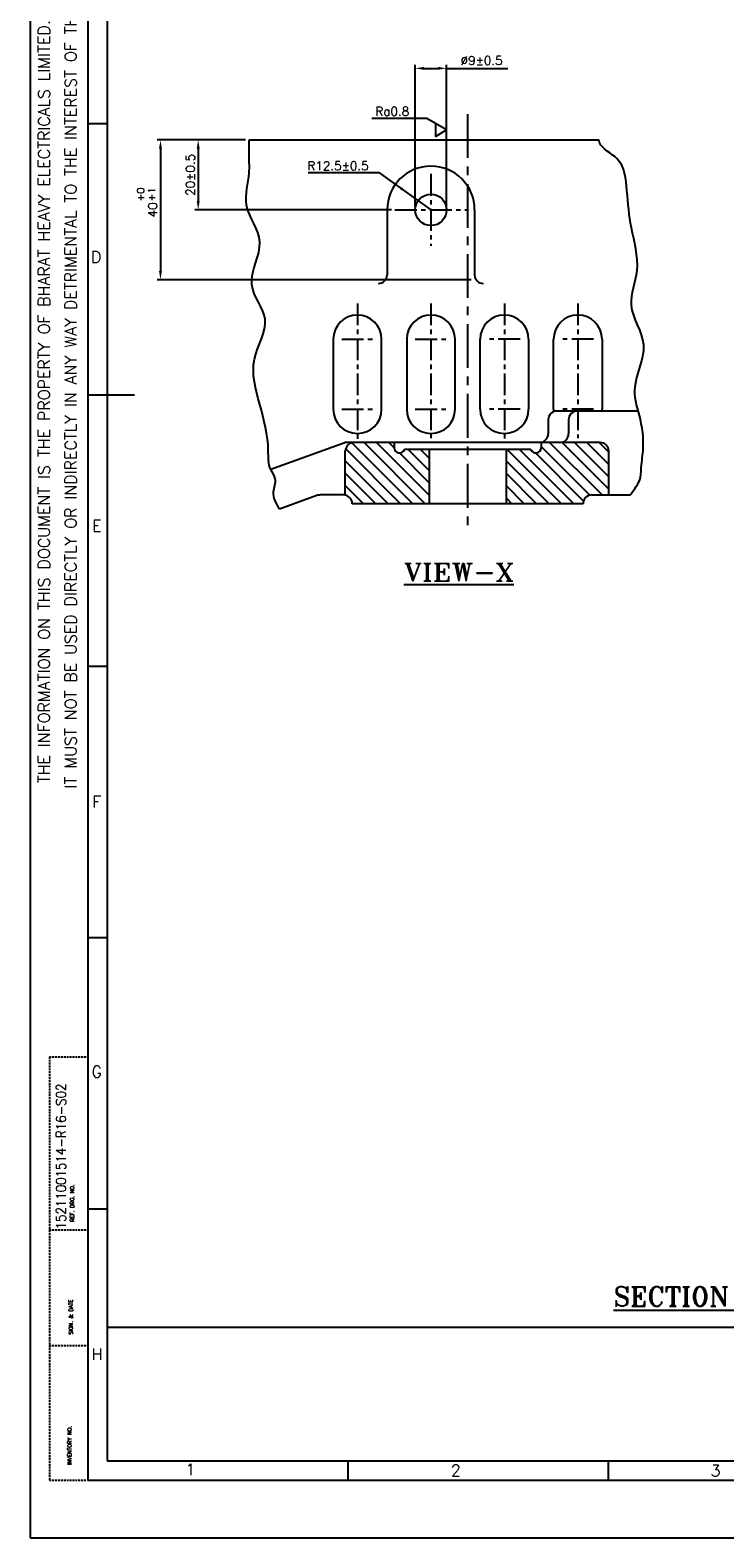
# Model space of a CAD drawing. Extents: x -78 to 847, y 1 to 655.
# Tile 1 of 11: x -78 to 120, y 1 to 432. Entities that reach past the tile are written whole.
import ezdxf

# ---------------------------------------------------------------- set-up
doc = ezdxf.new("R2010")
doc.units = 0
doc.header["$MEASUREMENT"] = 0
doc.linetypes.add('CENTER', pattern=[2, 1.25, -0.25, 0.25, -0.25])
doc.linetypes.add('DASHED', pattern=[0.75, 0.5, -0.25])
doc.layers.get('0').update_dxf_attribs({"linetype": 'CONTINUOUS'})
doc.layers.get('DEFPOINTS').update_dxf_attribs({"linetype": 'CONTINUOUS'})
for name, color, linetype in [('CEN', 3, 'CENTER'), ('DIM', 1, 'CONTINUOUS'), ('FORMAT', 3, 'CONTINUOUS'), ('TAXT', 4, 'CONTINUOUS')]:
    doc.layers.add(name, color=color, linetype=linetype)
doc.styles.add('RAJESH', font='romans.shx')
doc.styles.add('ROMANS', font='romans', dxfattribs={"width": 1.5, "height": 1.5})
doc.styles.add('ROMANT', font='romant.shx')
doc.dimstyles.new('RAJESH', dxfattribs={"dimtxt": 2.5, "dimasz": 2.5, "dimexe": 1, "dimexo": 1, "dimgap": 1, "dimtad": 1, "dimzin": 9, "dimdsep": 46, "dimtxsty": 'RAJESH', "dimcen": 0, "dimclrd": 1, "dimclre": 1, "dimclrt": 4, "dimadec": 0, "dimazin": 0, "dimtp": 0.5, "dimtfac": 1, "dimtmove": 0, "dimatfit": 3, "dimfxl": 0, "dimtolj": 1, "dimtzin": 9, "dimarcsym": 0})

# ---------------------------------------------------------------- blocks, each defined once
blk = doc.blocks.new('A$C4DC44A80')
at = {"color": 71}
for p, q in [((0, 594), (0, 0)), ((15, 579), (15, 15)), ((20, 567), (20, 20)), ((15, 367.5), (20, 367.5)), ((15, 297), (27.14, 297)), ((15, 226.5), (20, 226.5)), ((15, 156), (20, 156)), ((15, 85.5), (20, 85.5)), ((20, 54.72), (821, 55)), ((20, 20), (821, 20)), ((82.58, 20), (82.58, 15)), ((150.17, 20), (150.17, 15)), ((14.92, 15), (826, 15)), ((0, 0), (841, 0))]:
    blk.add_line(p, q, dxfattribs=at)
at = {"color": 71, "linetype": 'DASHED'}
for p, q in [((5, 125), (5, 15)), ((5, 125), (15, 125)), ((5, 80), (15, 80)), ((5, 50), (15, 50)), ((5, 15), (14.55, 15))]:
    blk.add_line(p, q, dxfattribs=at)
at = {"color": 71, "style": 'ROMANS'}
for s, height, p in [('IT MUST NOT BE USED DIRECTLY OR INDIRECTLY IN ANY WAY DETRIMENTAL TO THE INTEREST OF THE COMPANY.', 3, (12.05, 194.74)), ('THE INFORMATION ON THIS DOCUMENT IS THE PROPERTY OF BHARAT HEAVY ELECTRICALS LIMITED.', 3, (5.11, 196.11)), ('REF. DRG. NO.', 1, (11.41, 82.12)), ('SIGN. & DATE', 1, (11.08, 52.84)), ('INVENTORY NO.', 1, (10.74, 18.97))]:
    blk.add_text(s, height=height, rotation=90, dxfattribs=at).set_placement(p)
for s, p in [('D', (15.8, 331.35)), ('E', (16.11, 261.53)), ('F', (16.16, 189.79)), ('G', (15.95, 119.61)), ('H', (15.95, 46.22)), ('1', (40.34, 16.26)), ('2', (109.33, 16.03)), ('3', (176.83, 15.94))]:
    blk.add_text(s, height=3, dxfattribs=at).set_placement(p)
blk = doc.blocks.new('*D47')
at = {"color": 1, "linetype": 'ByBlock'}
for p, q in [((74.05, 381.94), (74.05, 422.38)), ((83.05, 381.94), (83.05, 422.38)), ((76.55, 421.38), (80.55, 421.38)), ((83.05, 421.38), (100.53, 421.38))]:
    blk.add_line(p, q, dxfattribs=at)
for points in [[(76.55, 421.8), (76.55, 420.97), (74.05, 421.38)], [(80.55, 421.8), (80.55, 420.97), (83.05, 421.38)]]:
    blk.add_solid(points, dxfattribs=at)
at = {"layer": 'DEFPOINTS', "color": 0, "linetype": 'ByBlock'}
for p in [(83.05, 421.38), (74.05, 380.94), (83.05, 380.94)]:
    blk.add_point(p, dxfattribs=at)
at = {"color": 4, "linetype": 'ByBlock', "insert": (93.04, 423.63), "char_height": 2.5, "attachment_point": 5, "style": 'RAJESH'}
blk.add_mtext('\\A1;∅9±0.5', dxfattribs=at)
blk = doc.blocks.new('A$C6D14758C')
for p, q in [((5.63, 1.85), (0, 5.1)), ((2.43, 3.7), (2.43, 0)), ((2.43, 0), (5.63, 1.85))]:
    blk.add_line(p, q)
blk = doc.blocks.new('*D49')
at = {"color": 1, "linetype": 'ByBlock'}
for p, q in [((25.6, 400.94), (11.04, 400.94)), ((12.04, 398.44), (12.04, 383.44)), ((67.25, 380.94), (11.04, 380.94))]:
    blk.add_line(p, q, dxfattribs=at)
for points in [[(11.62, 398.44), (12.46, 398.44), (12.04, 400.94)], [(11.62, 383.44), (12.46, 383.44), (12.04, 380.94)]]:
    blk.add_solid(points, dxfattribs=at)
at = {"layer": 'DEFPOINTS', "color": 0, "linetype": 'ByBlock'}
for p in [(26.6, 400.94), (12.04, 380.94), (68.25, 380.94)]:
    blk.add_point(p, dxfattribs=at)
at = {"color": 4, "linetype": 'ByBlock', "insert": (9.79, 390.94), "char_height": 2.5, "attachment_point": 5, "rotation": 90, "style": 'RAJESH'}
blk.add_mtext('\\A1;20±0.5', dxfattribs=at)
blk = doc.blocks.new('*D50')
at = {"color": 1, "linetype": 'ByBlock'}
for p, q in [((25.6, 400.94), (0.26, 400.94)), ((1.26, 398.44), (1.26, 363.44)), ((90.05, 360.94), (0.26, 360.94))]:
    blk.add_line(p, q, dxfattribs=at)
for points in [[(0.84, 398.44), (1.67, 398.44), (1.26, 400.94)], [(0.84, 363.44), (1.67, 363.44), (1.26, 360.94)]]:
    blk.add_solid(points, dxfattribs=at)
at = {"layer": 'DEFPOINTS', "color": 0, "linetype": 'ByBlock'}
for p in [(26.6, 400.94), (1.26, 360.94), (91.05, 360.94)]:
    blk.add_point(p, dxfattribs=at)
at = {"color": 4, "linetype": 'ByBlock', "insert": (-0.99, 380.94), "char_height": 2.5, "attachment_point": 5, "rotation": 90, "style": 'RAJESH'}
blk.add_mtext('\\A1;40', dxfattribs=at)

msp = doc.modelspace()

# ---------------------------------------------------------------- hatches: boundary and pattern name
h = msp.add_hatch()
h.set_pattern_fill('ANSI31', color=4, scale=20, style=0)
h.set_pattern_definition([(135, (1577.5152, 383.873), (1.767767, 1.767767), [])])
h.paths.add_polyline_path([(57.665, 312.44), (64.751, 312.44, 0.843039), (67.665, 312.94), (67.665, 314.44), (84.519, 314.44, -0.4142136), (87.019, 311.94), (87.019, 299.44), (82.165, 299.44, 0.4142136), (79.665, 296.94), (57.665, 296.94)])
h.paths.add_polyline_path([(11.705, 311.94, -0.4142136), (14.205, 314.44), (25.665, 314.44), (25.665, 312.94, 0.843039), (28.58, 312.44), (35.665, 312.44), (35.665, 296.94), (13.665, 296.94, 0.3518042), (11.705, 299.381)])

# ---------------------------------------------------------------- linework, layer by layer
for p, q in [((-15.784, 400.94), (84.147, 400.94)), ((23.665, 380.94), (23.665, 362.387)), ((48.665, 380.94), (48.665, 362.387)), ((8.245, 343.94), (8.245, 323.94)), ((22.085, 323.94), (22.085, 343.94)), ((29.245, 343.94), (29.245, 323.94)), ((43.085, 323.94), (43.085, 343.94)), ((50.245, 323.94), (50.245, 343.94)), ((64.085, 343.94), (64.085, 323.94)), ((71.245, 323.94), (71.245, 343.94)), ((85.085, 343.94), (85.085, 323.94)), ((95.437, 323.44), (72.188, 323.44)), ((69.688, 320.94), (69.688, 316.94)), ((75.521, 320.94), (75.521, 316.94)), ((11.251, 314.289), (-9.617, 306.693)), ((11.705, 299.44), (11.705, 311.94)), ((84.519, 314.44), (12.106, 314.44)), ((25.665, 314.44), (25.665, 312.94)), ((64.751, 312.44), (28.58, 312.44)), ((35.665, 312.44), (35.665, 296.94)), ((57.665, 312.44), (57.665, 296.94)), ((67.665, 314.44), (67.665, 312.94)), ((87.019, 299.44), (87.019, 311.94)), ((3.58, 299.259), (-7.094, 295.374)), ((11.165, 299.44), (4.606, 299.44)), ((82.165, 299.44), (93.078, 299.44)), ((79.665, 296.94), (13.665, 296.94))]:
    msp.add_line(p, q)
msp.add_circle((36.165, 380.94), 4.5)
for centre, radius, start, end in [((36.165, 380.94), 12.5, 0, 180), ((21.165, 362.387), 2.5, 270, 0), ((51.165, 362.387), 2.5, 180, 270), ((15.165, 343.94), 6.92, 0, 180), ((36.165, 343.94), 6.92, 0, 180), ((57.165, 343.94), 6.92, 0, 180), ((78.165, 343.94), 6.92, 0, 180), ((15.165, 323.94), 6.92, 180, 0), ((36.165, 323.94), 6.92, 180, 0), ((57.165, 323.94), 6.92, 180, 0), ((72.188, 320.94), 2.5, 90, 180), ((78.165, 323.94), 6.92, 180, 185.56861), ((78.021, 320.94), 2.5, 90, 180), ((78.165, 323.94), 6.92, 355.85652, 0), ((67.188, 316.94), 2.5, 270, 0), ((73.021, 316.94), 2.5, 270, 0), ((12.106, 311.94), 2.5, 90, 110), ((14.205, 311.94), 2.5, 90, 180), ((27.165, 312.94), 1.5, 180, 340.52878), ((66.165, 312.94), 1.5, 199.47122, 0), ((84.519, 311.94), 2.5, 0, 90), ((4.606, 296.44), 3, 90, 110), ((11.165, 296.94), 2.5, 0, 90), ((82.165, 296.94), 2.5, 90, 180)]:
    msp.add_arc(centre, radius, start, end)
for points in [[(-7.094, 295.374), (-8.83, 300.356), (-8.307, 304.015), (-9.617, 306.693), (-10.313, 312.032), (-12.736, 325.317), (-14.26, 338.257), (-11.212, 349.674), (-15.022, 359.57), (-12.736, 371.748), (-16.546, 382.405), (-15.784, 391.539), (-15.784, 396.106), (-15.784, 400.94)], [(93.078, 299.44), (96.038, 304.422), (96.357, 308.081), (96.676, 310.759), (96.038, 321.103), (94.445, 329.383), (96.995, 342.323), (93.488, 353.74), (95.082, 363.635), (93.488, 375.814), (92.213, 386.471), (89.344, 395.605), (84.387, 400.172), (84.147, 400.94)]]:
    msp.add_spline(points, degree=3)
at = {"layer": 'CEN', "ltscale": 10}
msp.add_line((46.665, 408.307), (46.665, 290.82), dxfattribs=at)
at = {"layer": 'CEN', "ltscale": 5}
for p, q in [((36.165, 391.238), (36.165, 370.641)), ((25.867, 380.94), (46.464, 380.94)), ((15.165, 354.193), (15.165, 315.362)), ((36.165, 354.193), (36.165, 315.683)), ((57.165, 354.193), (57.165, 315.576)), ((78.165, 354.193), (78.165, 315.683)), ((10.677, 343.94), (20.006, 343.94)), ((31.677, 343.94), (41.006, 343.94)), ((61.654, 343.94), (52.325, 343.94)), ((82.654, 343.94), (73.325, 343.94)), ((10.677, 323.94), (20.006, 323.94)), ((31.677, 323.94), (41.006, 323.94)), ((61.654, 323.94), (52.325, 323.94)), ((82.654, 323.94), (73.325, 323.94))]:
    msp.add_line(p, q, dxfattribs=at)
at = {"layer": 'DIM'}
for p, q in [((35.031, 407.053), (19.322, 407.053)), ((1.056, 391.631), (21.277, 391.631))]:
    msp.add_line(p, q, dxfattribs=at)
at = {"layer": 'DIM', "color": 1}
msp.add_line((21.277, 391.631), (36.165, 380.94), dxfattribs=at)
msp.add_solid([(27.8, 386.434), (28.286, 387.111), (26.012, 388.231)], dxfattribs=at)

# ---------------------------------------------------------------- block references
at = {"layer": 'DIM'}
msp.add_blockref('A$C6D14758C', (35.031, 401.949), dxfattribs=at)
at = {"layer": 'FORMAT', "xscale": 1.1, "yscale": 1.1, "zscale": 1.1}
msp.add_blockref('A$C4DC44A80', (-78.382, 1.35), dxfattribs=at)

# ---------------------------------------------------------------- texts
at = {"layer": 'DIM', "color": 6, "style": 'ROMANS'}
for s, p in [('Ra0.8', (20.328, 407.852)), ('R12.5%%P0.5', (0.887, 392.303))]:
    msp.add_text(s, height=2.5, dxfattribs=at).set_placement(p)
for s, p in [('+0', (-45.762, 383.362)), ('+1', (-42.61, 383.362))]:
    msp.add_text(s, height=2, rotation=90, dxfattribs=at).set_placement(p)
at = {"layer": 'TAXT', "color": 6, "style": 'ROMANT', "width": 1.2}
msp.add_text('%%UVIEW-X', height=5, dxfattribs=at).set_placement((28.47, 274.848))
at = {"layer": 'TAXT', "style": 'ROMANS', "width": 0.9}
msp.add_text('15211001514-R16-S02', height=2.75, rotation=90, dxfattribs=at).set_placement((-68.193, 89.528))
at = {"layer": 'TAXT', "color": 6, "style": 'ROMANT'}
msp.add_text("%%USECTION 'J-K'", height=5.5, dxfattribs=at).set_placement((88.366, 67.568))

# ---------------------------------------------------------------- dimensions: what is measured, and where the dimension line sits
at = {"layer": 'DIM'}
dim = msp.add_linear_dim(base=(40.665, 421.385), p1=(31.665, 380.94), p2=(40.665, 380.94), text='%%C<>±0.5', dimstyle='RAJESH', dxfattribs=at)
dim.commit()
dim.dimension.update_dxf_attribs({"geometry": '*D47', "text_midpoint": (50.653, 423.635), "insert": (-42.385, 0)})
dim = msp.add_linear_dim(base=(-41.129, 360.937), p1=(-15.784, 400.94), p2=(48.665, 360.937), angle=90, dimstyle='RAJESH', dxfattribs=at)
dim.commit()
dim.dimension.update_dxf_attribs({"geometry": '*D50', "text_midpoint": (-43.379, 380.939), "insert": (-42.385, 0)})
dim = msp.add_linear_dim(base=(-30.344, 380.94), p1=(-15.784, 400.94), p2=(25.867, 380.94), angle=90, text='<>±0.5', dimstyle='RAJESH', dxfattribs=at)
dim.commit()
dim.dimension.update_dxf_attribs({"geometry": '*D49', "text_midpoint": (-32.594, 390.94), "insert": (-42.385, 0)})

doc.saveas('drawing.dxf')
